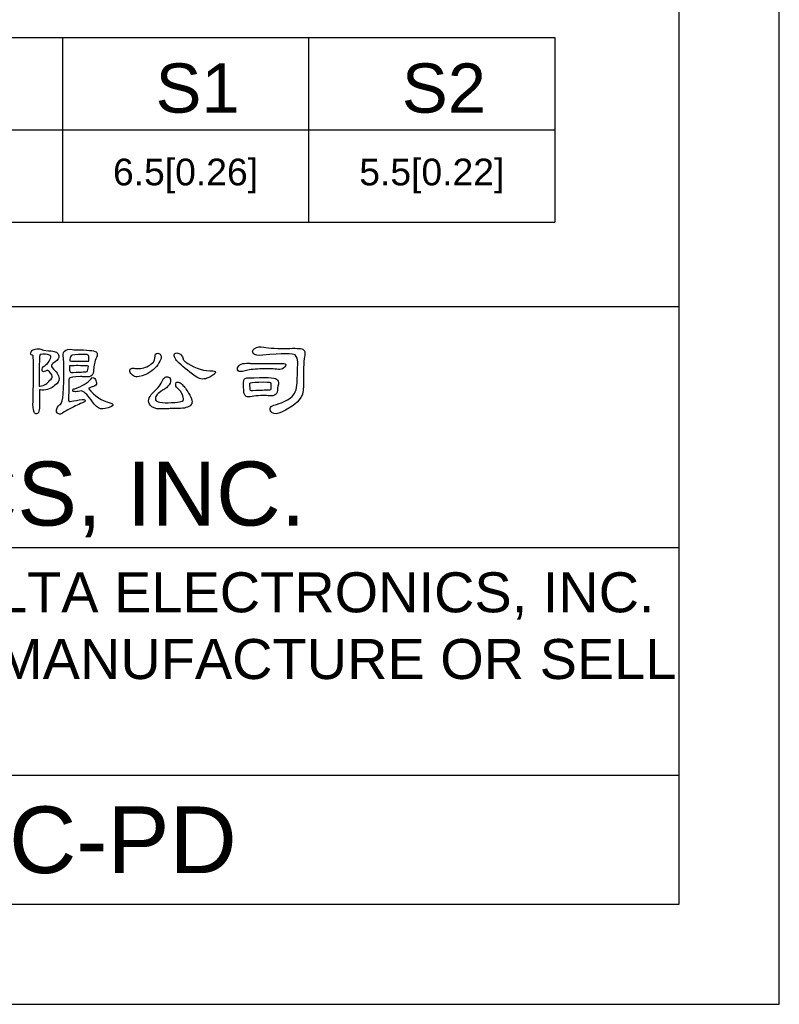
# Model space of a CAD drawing. Header units: millimetres. Extents: x 0 to 546, y 0 to 772.
# Tile 15 of 24: x 398 to 546, y 0 to 192. Entities that reach past the tile are written whole.
import ezdxf
from ezdxf.enums import TextEntityAlignment as Align

# ---------------------------------------------------------------- set-up
doc = ezdxf.new("R2010")
doc.units = ezdxf.units.MM
for name, color, linetype in [('DELTA', 5, 'Continuous'), ('DF', 3, 'Continuous'), ('SPEC', 1, 'Continuous'), ('TXT', 2, 'Continuous')]:
    doc.layers.add(name, color=color, linetype=linetype)
doc.styles.add('TEXTSTYLE_1', font='ARIAL.TTF')

msp = doc.modelspace()

# ---------------------------------------------------------------- linework, layer by layer
for p, q in [((546, 0), (546, 772.2)), ((43.82, 188.46), (502.28, 188.46)), ((406.28, 188.46), (406.28, 152.46)), ((454.28, 188.46), (454.28, 152.46)), ((502.28, 188.46), (502.28, 152.46)), ((43.82, 170.46), (502.28, 170.46)), ((43.82, 152.46), (502.28, 152.46)), ((0, 0), (546, 0))]:
    msp.add_line(p, q)
at = {"layer": 'DELTA'}
for points, knots in [([(400.56, 126.44), (400.7, 125.76), (400.7, 122.79), (400.56, 117.53), (400.56, 117.53), (400.51, 116.71), (400.59, 116), (400.8, 115.42), (400.8, 115.42), (400.89, 115.2), (401.03, 115.1), (401.21, 115.1), (401.21, 115.1), (401.37, 115.1), (401.5, 115.19), (401.6, 115.38), (401.6, 115.38), (401.76, 115.68), (401.84, 116.08), (401.84, 116.58), (401.84, 116.58), (401.82, 117.75), (401.81, 118.83), (401.8, 119.81), (401.8, 119.81), (401.92, 119.77), (402.09, 119.75), (402.31, 119.72), (402.31, 119.72), (403.35, 119.73), (404.17, 120.04), (404.77, 120.64), (404.77, 120.64), (405.42, 121.03), (405.71, 121.49), (405.64, 122.01), (405.64, 122.01), (405.56, 122.69), (405.11, 123.39), (404.29, 124.11), (404.29, 124.11), (404.08, 124.41), (404.12, 124.67), (404.41, 124.89), (404.41, 124.89), (405.74, 125.78), (405.98, 126.52), (405.12, 127.1), (405.12, 127.1), (404.86, 127.25), (404.52, 127.34), (404.09, 127.36), (404.09, 127.36), (403.41, 127.35), (402.74, 127.46), (402.1, 127.7), (402.1, 127.7), (401.82, 127.78), (401.44, 127.79), (400.98, 127.72), (400.98, 127.72), (400.69, 127.67), (400.46, 127.56), (400.31, 127.38), (400.31, 127.38), (400.13, 127.16), (400.06, 126.96), (400.11, 126.78), (400.11, 126.78), (400.12, 126.7), (400.27, 126.59), (400.56, 126.44)], [0, 0, 0, 0, 0.055556, 0.055556, 0.055556, 0.055556, 0.111111, 0.111111, 0.111111, 0.111111, 0.166667, 0.166667, 0.166667, 0.166667, 0.222222, 0.222222, 0.222222, 0.222222, 0.277778, 0.277778, 0.277778, 0.277778, 0.333333, 0.333333, 0.333333, 0.333333, 0.388889, 0.388889, 0.388889, 0.388889, 0.444444, 0.444444, 0.444444, 0.444444, 0.5, 0.5, 0.5, 0.5, 0.555556, 0.555556, 0.555556, 0.555556, 0.611111, 0.611111, 0.611111, 0.611111, 0.666667, 0.666667, 0.666667, 0.666667, 0.722222, 0.722222, 0.722222, 0.722222, 0.777778, 0.777778, 0.777778, 0.777778, 0.833333, 0.833333, 0.833333, 0.833333, 0.888889, 0.888889, 0.888889, 0.888889, 0.944444, 0.944444, 0.944444, 0.944444, 1, 1, 1, 1]), ([(401.8, 125.8), (401.8, 126.13), (401.85, 126.43), (401.96, 126.69), (401.96, 126.69), (402.72, 126.81), (403.32, 126.76), (403.76, 126.55), (403.76, 126.55), (403.87, 126.53), (403.96, 126.47), (404.02, 126.37), (404.02, 126.37), (404.02, 125.69), (403.64, 125.06), (402.87, 124.48), (402.87, 124.48), (402.41, 124.27), (402.24, 123.94), (402.37, 123.51), (402.37, 123.51), (402.45, 123.28), (402.66, 123.26), (402.99, 123.43), (402.99, 123.43), (403.22, 123.55), (403.36, 123.58), (403.42, 123.53), (403.42, 123.53), (403.92, 123.19), (404.21, 122.81), (404.31, 122.37), (404.31, 122.37), (404.35, 122.21), (404.21, 121.97), (403.86, 121.64), (403.86, 121.64), (403.39, 120.99), (402.75, 120.61), (401.94, 120.5), (401.94, 120.5), (401.86, 120.49), (401.81, 120.47), (401.78, 120.45), (401.78, 120.45), (401.77, 122.84), (401.78, 124.63), (401.8, 125.8)], [0, 0, 0, 0, 0.083333, 0.083333, 0.083333, 0.083333, 0.166667, 0.166667, 0.166667, 0.166667, 0.25, 0.25, 0.25, 0.25, 0.333333, 0.333333, 0.333333, 0.333333, 0.416667, 0.416667, 0.416667, 0.416667, 0.5, 0.5, 0.5, 0.5, 0.583333, 0.583333, 0.583333, 0.583333, 0.666667, 0.666667, 0.666667, 0.666667, 0.75, 0.75, 0.75, 0.75, 0.833333, 0.833333, 0.833333, 0.833333, 0.916667, 0.916667, 0.916667, 0.916667, 1, 1, 1, 1]), ([(408.52, 127.61), (407.58, 127.77), (406.97, 127.67), (406.67, 127.33), (406.67, 127.33), (406.49, 127.14), (406.42, 126.87), (406.46, 126.51), (406.46, 126.51), (406.63, 124.84), (406.63, 122.33), (406.44, 118.97), (406.44, 118.97), (406.33, 117.91), (406.16, 117.23), (405.91, 116.95), (405.91, 116.95), (405.65, 116.83), (405.4, 116.53), (405.18, 116.06), (405.18, 116.06), (405.06, 115.8), (405.09, 115.54), (405.28, 115.3), (405.28, 115.3), (405.46, 115.12), (405.68, 115.04), (405.92, 115.06), (405.92, 115.06), (406.88, 115.6), (407.86, 116.13), (408.86, 116.66), (408.86, 116.66), (409.23, 116.84), (409.67, 117.04), (410.19, 117.25), (410.19, 117.25), (410.58, 117.4), (410.76, 117.55), (410.72, 117.68), (410.72, 117.68), (410.71, 117.86), (410.51, 117.93), (410.12, 117.87), (410.12, 117.87), (409.4, 117.79), (408.63, 117.66), (407.83, 117.5), (407.83, 117.5), (407.71, 117.49), (407.62, 117.49), (407.58, 117.5), (407.58, 117.5), (407.5, 117.55), (407.46, 117.74), (407.47, 118.09), (407.47, 118.09), (407.52, 119.02), (407.54, 120.09), (407.52, 121.28), (407.52, 121.28), (407.52, 121.69), (407.56, 121.94), (407.63, 122.03), (407.63, 122.03), (407.74, 122.21), (408.46, 122.32), (409.8, 122.35), (409.8, 122.35), (410.13, 122.36), (410.45, 122.35), (410.76, 122.3), (410.76, 122.3), (411.33, 122.25), (411.76, 122.36), (412.06, 122.64), (412.06, 122.64), (412.24, 122.79), (412.34, 123.15), (412.38, 123.7), (412.38, 123.7), (412.38, 124.48), (412.56, 125.29), (412.93, 126.1), (412.93, 126.1), (413.12, 126.5), (413.14, 126.82), (413, 127.04), (413, 127.04), (412.78, 127.38), (411.66, 127.55), (409.66, 127.56), (409.66, 127.56), (408.98, 127.59), (408.6, 127.61), (408.52, 127.61)], [0, 0, 0, 0, 0.041667, 0.041667, 0.041667, 0.041667, 0.083333, 0.083333, 0.083333, 0.083333, 0.125, 0.125, 0.125, 0.125, 0.166667, 0.166667, 0.166667, 0.166667, 0.208333, 0.208333, 0.208333, 0.208333, 0.25, 0.25, 0.25, 0.25, 0.291667, 0.291667, 0.291667, 0.291667, 0.333333, 0.333333, 0.333333, 0.333333, 0.375, 0.375, 0.375, 0.375, 0.416667, 0.416667, 0.416667, 0.416667, 0.458333, 0.458333, 0.458333, 0.458333, 0.5, 0.5, 0.5, 0.5, 0.541667, 0.541667, 0.541667, 0.541667, 0.583333, 0.583333, 0.583333, 0.583333, 0.625, 0.625, 0.625, 0.625, 0.666667, 0.666667, 0.666667, 0.666667, 0.708333, 0.708333, 0.708333, 0.708333, 0.75, 0.75, 0.75, 0.75, 0.791667, 0.791667, 0.791667, 0.791667, 0.833333, 0.833333, 0.833333, 0.833333, 0.875, 0.875, 0.875, 0.875, 0.916667, 0.916667, 0.916667, 0.916667, 0.958333, 0.958333, 0.958333, 0.958333, 1, 1, 1, 1]), ([(411.38, 125.39), (411.19, 125.35), (410.58, 125.34), (409.53, 125.35), (409.53, 125.35), (408.67, 125.35), (408.07, 125.38), (407.74, 125.43), (407.74, 125.43), (407.74, 125.86), (407.81, 126.19), (407.97, 126.39), (407.97, 126.39), (408.12, 126.6), (408.93, 126.7), (410.39, 126.7), (410.39, 126.7), (410.93, 126.7), (411.25, 126.62), (411.35, 126.47), (411.35, 126.47), (411.45, 126.33), (411.48, 125.97), (411.43, 125.39), (411.43, 125.39), (411.42, 125.4), (411.41, 125.4), (411.38, 125.39)], [0, 0, 0, 0, 0.142857, 0.142857, 0.142857, 0.142857, 0.285714, 0.285714, 0.285714, 0.285714, 0.428571, 0.428571, 0.428571, 0.428571, 0.571429, 0.571429, 0.571429, 0.571429, 0.714286, 0.714286, 0.714286, 0.714286, 0.857143, 0.857143, 0.857143, 0.857143, 1, 1, 1, 1]), ([(424.33, 126.1), (424.34, 125.81), (424.23, 125.5), (424.01, 125.19), (424.01, 125.19), (423.44, 124.58), (422.72, 124.17), (421.84, 123.99), (421.84, 123.99), (421.4, 123.9), (420.98, 123.9), (420.56, 123.97), (420.56, 123.97), (420.16, 124.02), (419.87, 124), (419.71, 123.93), (419.71, 123.93), (419.56, 123.86), (419.46, 123.74), (419.42, 123.56), (419.42, 123.56), (419.39, 123.33), (419.51, 123.07), (419.8, 122.78), (419.8, 122.78), (420.01, 122.56), (420.27, 122.41), (420.58, 122.32), (420.58, 122.32), (420.83, 122.21), (421.48, 122.37), (422.53, 122.79), (422.53, 122.79), (423.67, 123.3), (424.52, 124.05), (425.08, 125.02), (425.08, 125.02), (425.37, 125.48), (425.53, 125.85), (425.54, 126.14), (425.54, 126.14), (425.54, 126.4), (425.46, 126.59), (425.31, 126.72), (425.31, 126.72), (425.19, 126.84), (425.04, 126.9), (424.86, 126.9), (424.86, 126.9), (424.67, 126.89), (424.54, 126.83), (424.45, 126.72), (424.45, 126.72), (424.37, 126.58), (424.33, 126.37), (424.33, 126.1)], [0, 0, 0, 0, 0.071429, 0.071429, 0.071429, 0.071429, 0.142857, 0.142857, 0.142857, 0.142857, 0.214286, 0.214286, 0.214286, 0.214286, 0.285714, 0.285714, 0.285714, 0.285714, 0.357143, 0.357143, 0.357143, 0.357143, 0.428571, 0.428571, 0.428571, 0.428571, 0.5, 0.5, 0.5, 0.5, 0.571429, 0.571429, 0.571429, 0.571429, 0.642857, 0.642857, 0.642857, 0.642857, 0.714286, 0.714286, 0.714286, 0.714286, 0.785714, 0.785714, 0.785714, 0.785714, 0.857143, 0.857143, 0.857143, 0.857143, 0.928571, 0.928571, 0.928571, 0.928571, 1, 1, 1, 1]), ([(428.72, 125.3), (429.55, 124.47), (430.7, 123.52), (432.19, 122.44), (432.19, 122.44), (432.9, 121.87), (433.66, 121.74), (434.46, 122.05), (434.46, 122.05), (435.24, 122.31), (435.76, 122.64), (436.03, 123.04), (436.03, 123.04), (436.22, 123.34), (436.07, 123.48), (435.6, 123.47), (435.6, 123.47), (433.97, 123.43), (432.33, 123.92), (430.71, 124.91), (430.71, 124.91), (430.5, 125.05), (430.32, 125.19), (430.18, 125.3), (430.18, 125.3), (429.96, 125.49), (429.84, 125.67), (429.8, 125.83), (429.8, 125.83), (429.68, 126.37), (429.41, 126.72), (428.99, 126.88), (428.99, 126.88), (428.69, 126.99), (428.44, 126.99), (428.22, 126.88), (428.22, 126.88), (428.03, 126.77), (428, 126.53), (428.13, 126.19), (428.13, 126.19), (428.25, 125.86), (428.45, 125.56), (428.72, 125.3)], [0, 0, 0, 0, 0.090909, 0.090909, 0.090909, 0.090909, 0.181818, 0.181818, 0.181818, 0.181818, 0.272727, 0.272727, 0.272727, 0.272727, 0.363636, 0.363636, 0.363636, 0.363636, 0.454545, 0.454545, 0.454545, 0.454545, 0.545455, 0.545455, 0.545455, 0.545455, 0.636364, 0.636364, 0.636364, 0.636364, 0.727273, 0.727273, 0.727273, 0.727273, 0.818182, 0.818182, 0.818182, 0.818182, 0.909091, 0.909091, 0.909091, 0.909091, 1, 1, 1, 1]), ([(445.38, 126.53), (449.2, 126.86), (451.28, 126.88), (451.62, 126.58), (451.62, 126.58), (451.99, 126.25), (452.17, 125.78), (452.16, 125.18), (452.16, 125.18), (452.12, 123.78), (452.08, 122.43), (452.03, 121.14), (452.03, 121.14), (451.99, 119.83), (451.57, 118.85), (450.75, 118.21), (450.75, 118.21), (450, 117.66), (448.93, 117.19), (447.52, 116.77), (447.52, 116.77), (447.05, 116.66), (446.8, 116.46), (446.77, 116.15), (446.77, 116.15), (446.73, 115.82), (446.87, 115.54), (447.18, 115.33), (447.18, 115.33), (447.62, 115), (448.23, 115.04), (449.01, 115.45), (449.01, 115.45), (451.12, 116.39), (452.45, 117.49), (453.01, 118.76), (453.01, 118.76), (453.2, 119.22), (453.29, 120.08), (453.28, 121.34), (453.28, 121.34), (453.26, 124.19), (453.34, 125.91), (453.51, 126.47), (453.51, 126.47), (453.58, 126.76), (453.58, 127), (453.52, 127.19), (453.52, 127.19), (453.45, 127.38), (453.36, 127.52), (453.24, 127.63), (453.24, 127.63), (452.99, 127.84), (452.12, 127.92), (450.63, 127.86), (450.63, 127.86), (448.27, 127.82), (446.57, 127.9), (445.52, 128.11), (445.52, 128.11), (444.84, 128.26), (444.23, 128.16), (443.69, 127.79), (443.69, 127.79), (443.3, 127.51), (443.25, 127.19), (443.53, 126.83), (443.53, 126.83), (443.76, 126.53), (444.38, 126.43), (445.38, 126.53)], [0, 0, 0, 0, 0.055556, 0.055556, 0.055556, 0.055556, 0.111111, 0.111111, 0.111111, 0.111111, 0.166667, 0.166667, 0.166667, 0.166667, 0.222222, 0.222222, 0.222222, 0.222222, 0.277778, 0.277778, 0.277778, 0.277778, 0.333333, 0.333333, 0.333333, 0.333333, 0.388889, 0.388889, 0.388889, 0.388889, 0.444444, 0.444444, 0.444444, 0.444444, 0.5, 0.5, 0.5, 0.5, 0.555556, 0.555556, 0.555556, 0.555556, 0.611111, 0.611111, 0.611111, 0.611111, 0.666667, 0.666667, 0.666667, 0.666667, 0.722222, 0.722222, 0.722222, 0.722222, 0.777778, 0.777778, 0.777778, 0.777778, 0.833333, 0.833333, 0.833333, 0.833333, 0.888889, 0.888889, 0.888889, 0.888889, 0.944444, 0.944444, 0.944444, 0.944444, 1, 1, 1, 1]), ([(442.84, 124.95), (442.4, 124.99), (441.94, 124.98), (441.44, 124.89), (441.44, 124.89), (441.01, 124.78), (440.7, 124.57), (440.51, 124.27), (440.51, 124.27), (440.36, 123.99), (440.36, 123.73), (440.53, 123.49), (440.53, 123.49), (440.71, 123.3), (441.17, 123.3), (441.92, 123.49), (441.92, 123.49), (442.53, 123.68), (443.48, 123.8), (444.74, 123.86), (444.74, 123.86), (446.13, 123.91), (447.24, 123.89), (448.07, 123.79), (448.07, 123.79), (448.54, 123.71), (448.9, 123.74), (449.15, 123.9), (449.15, 123.9), (449.56, 124.16), (449.78, 124.4), (449.83, 124.63), (449.83, 124.63), (449.87, 124.81), (449.63, 124.92), (449.1, 124.93), (449.1, 124.93), (445.04, 124.93), (442.96, 124.93), (442.84, 124.95)], [0, 0, 0, 0, 0.1, 0.1, 0.1, 0.1, 0.2, 0.2, 0.2, 0.2, 0.3, 0.3, 0.3, 0.3, 0.4, 0.4, 0.4, 0.4, 0.5, 0.5, 0.5, 0.5, 0.6, 0.6, 0.6, 0.6, 0.7, 0.7, 0.7, 0.7, 0.8, 0.8, 0.8, 0.8, 0.9, 0.9, 0.9, 0.9, 1, 1, 1, 1]), ([(407.7, 124.43), (408.34, 124.51), (409.39, 124.52), (410.83, 124.45), (410.83, 124.45), (411.12, 124.45), (411.29, 124.43), (411.35, 124.38), (411.35, 124.38), (411.3, 123.84), (411.22, 123.51), (411.12, 123.38), (411.12, 123.38), (410.94, 123.3), (410.04, 123.23), (408.41, 123.17), (408.41, 123.17), (408.08, 123.16), (407.87, 123.2), (407.77, 123.29), (407.77, 123.29), (407.7, 123.36), (407.66, 123.74), (407.65, 124.43), (407.65, 124.43), (407.66, 124.43), (407.68, 124.43), (407.7, 124.43)], [0, 0, 0, 0, 0.142857, 0.142857, 0.142857, 0.142857, 0.285714, 0.285714, 0.285714, 0.285714, 0.428571, 0.428571, 0.428571, 0.428571, 0.571429, 0.571429, 0.571429, 0.571429, 0.714286, 0.714286, 0.714286, 0.714286, 0.857143, 0.857143, 0.857143, 0.857143, 1, 1, 1, 1]), ([(410.03, 119.6), (410.64, 119.31), (411.35, 118.59), (412.17, 117.43), (412.17, 117.43), (412.71, 116.65), (413.22, 116.21), (413.69, 116.11), (413.69, 116.11), (414.27, 116.04), (414.96, 116.16), (415.75, 116.47), (415.75, 116.47), (415.79, 116.5), (415.83, 116.52), (415.86, 116.52), (415.86, 116.52), (416.34, 116.81), (416.23, 117.05), (415.54, 117.27), (415.54, 117.27), (414, 117.63), (412.61, 118.55), (411.36, 120.02), (411.36, 120.02), (411.72, 120.24), (412.05, 120.38), (412.34, 120.45), (412.34, 120.45), (412.74, 120.57), (412.94, 120.79), (412.94, 121.13), (412.94, 121.13), (412.9, 121.46), (412.78, 121.74), (412.59, 121.98), (412.59, 121.98), (412.33, 122.24), (412.1, 122.23), (411.9, 121.94), (411.9, 121.94), (411.15, 121.11), (410.08, 120.47), (408.68, 120), (408.68, 120), (408.39, 120), (408.27, 119.88), (408.31, 119.63), (408.31, 119.63), (408.32, 119.48), (408.5, 119.41), (408.86, 119.42), (408.86, 119.42), (409.15, 119.42), (409.54, 119.48), (410.03, 119.6)], [0, 0, 0, 0, 0.071429, 0.071429, 0.071429, 0.071429, 0.142857, 0.142857, 0.142857, 0.142857, 0.214286, 0.214286, 0.214286, 0.214286, 0.285714, 0.285714, 0.285714, 0.285714, 0.357143, 0.357143, 0.357143, 0.357143, 0.428571, 0.428571, 0.428571, 0.428571, 0.5, 0.5, 0.5, 0.5, 0.571429, 0.571429, 0.571429, 0.571429, 0.642857, 0.642857, 0.642857, 0.642857, 0.714286, 0.714286, 0.714286, 0.714286, 0.785714, 0.785714, 0.785714, 0.785714, 0.857143, 0.857143, 0.857143, 0.857143, 0.928571, 0.928571, 0.928571, 0.928571, 1, 1, 1, 1]), ([(425.18, 120.54), (424.85, 120.15), (424.59, 119.87), (424.4, 119.7), (424.4, 119.7), (423.76, 119.09), (423.36, 118.58), (423.19, 118.19), (423.19, 118.19), (423.04, 117.83), (423.06, 117.42), (423.24, 116.98), (423.24, 116.98), (423.44, 116.58), (423.91, 116.28), (424.67, 116.09), (424.67, 116.09), (424.85, 116.06), (425.64, 116.07), (427.05, 116.11), (427.05, 116.11), (427.26, 116.15), (427.86, 116.17), (428.83, 116.17), (428.83, 116.17), (429.5, 116.15), (430.01, 116.2), (430.36, 116.31), (430.36, 116.31), (430.76, 116.39), (431.1, 116.59), (431.39, 116.91), (431.39, 116.91), (431.54, 117.1), (431.59, 117.35), (431.53, 117.68), (431.53, 117.68), (431.44, 118.08), (431.23, 118.57), (430.87, 119.15), (430.87, 119.15), (430.47, 119.83), (430.05, 120.38), (429.61, 120.82), (429.61, 120.82), (429.35, 121.08), (429.1, 121.24), (428.86, 121.28), (428.86, 121.28), (428.67, 121.32), (428.54, 121.28), (428.47, 121.18), (428.47, 121.18), (428.39, 121.06), (428.35, 120.9), (428.37, 120.7), (428.37, 120.7), (428.41, 120.47), (428.59, 120.2), (428.9, 119.88), (428.9, 119.88), (429.47, 119.42), (429.8, 118.81), (429.91, 118.05), (429.91, 118.05), (429.95, 117.79), (429.76, 117.6), (429.34, 117.5), (429.34, 117.5), (429.09, 117.42), (428.5, 117.35), (427.55, 117.29), (427.55, 117.29), (426.68, 117.24), (425.92, 117.27), (425.27, 117.37), (425.27, 117.37), (424.81, 117.46), (424.54, 117.6), (424.45, 117.82), (424.45, 117.82), (424.38, 118.01), (424.4, 118.24), (424.51, 118.51), (424.51, 118.51), (424.77, 118.94), (425.46, 119.5), (426.57, 120.18), (426.57, 120.18), (427.01, 120.59), (427.27, 120.98), (427.37, 121.37), (427.37, 121.37), (427.42, 121.69), (427.34, 121.96), (427.14, 122.17), (427.14, 122.17), (426.95, 122.33), (426.73, 122.38), (426.48, 122.32), (426.48, 122.32), (426.25, 122.27), (426.05, 122.07), (425.87, 121.73), (425.87, 121.73), (425.63, 121.22), (425.4, 120.82), (425.18, 120.54)], [0, 0, 0, 0, 0.037037, 0.037037, 0.037037, 0.037037, 0.074074, 0.074074, 0.074074, 0.074074, 0.111111, 0.111111, 0.111111, 0.111111, 0.148148, 0.148148, 0.148148, 0.148148, 0.185185, 0.185185, 0.185185, 0.185185, 0.222222, 0.222222, 0.222222, 0.222222, 0.259259, 0.259259, 0.259259, 0.259259, 0.296296, 0.296296, 0.296296, 0.296296, 0.333333, 0.333333, 0.333333, 0.333333, 0.37037, 0.37037, 0.37037, 0.37037, 0.407407, 0.407407, 0.407407, 0.407407, 0.444444, 0.444444, 0.444444, 0.444444, 0.481481, 0.481481, 0.481481, 0.481481, 0.518519, 0.518519, 0.518519, 0.518519, 0.555556, 0.555556, 0.555556, 0.555556, 0.592593, 0.592593, 0.592593, 0.592593, 0.62963, 0.62963, 0.62963, 0.62963, 0.666667, 0.666667, 0.666667, 0.666667, 0.703704, 0.703704, 0.703704, 0.703704, 0.740741, 0.740741, 0.740741, 0.740741, 0.777778, 0.777778, 0.777778, 0.777778, 0.814815, 0.814815, 0.814815, 0.814815, 0.851852, 0.851852, 0.851852, 0.851852, 0.888889, 0.888889, 0.888889, 0.888889, 0.925926, 0.925926, 0.925926, 0.925926, 0.962963, 0.962963, 0.962963, 0.962963, 1, 1, 1, 1]), ([(446.57, 118.62), (447.12, 118.54), (447.54, 118.62), (447.85, 118.87), (447.85, 118.87), (448.11, 119.08), (448.24, 119.51), (448.23, 120.15), (448.23, 120.15), (448.26, 120.41), (448.31, 120.64), (448.37, 120.86), (448.37, 120.86), (448.42, 121.32), (448.3, 121.66), (448.03, 121.89), (448.03, 121.89), (447.67, 122.17), (445.83, 122.25), (442.48, 122.1), (442.48, 122.1), (442.17, 122.1), (441.94, 122.04), (441.79, 121.91), (441.79, 121.91), (441.54, 121.69), (441.5, 120.92), (441.65, 119.6), (441.65, 119.6), (441.64, 119.6), (441.64, 119.58), (441.65, 119.56), (441.65, 119.56), (441.65, 119.05), (441.8, 118.7), (442.1, 118.49), (442.1, 118.49), (442.28, 118.37), (442.67, 118.37), (443.25, 118.49), (443.25, 118.49), (443.65, 118.6), (444.23, 118.65), (444.99, 118.65), (444.99, 118.65), (445.86, 118.67), (446.39, 118.65), (446.57, 118.62)], [0, 0, 0, 0, 0.083333, 0.083333, 0.083333, 0.083333, 0.166667, 0.166667, 0.166667, 0.166667, 0.25, 0.25, 0.25, 0.25, 0.333333, 0.333333, 0.333333, 0.333333, 0.416667, 0.416667, 0.416667, 0.416667, 0.5, 0.5, 0.5, 0.5, 0.583333, 0.583333, 0.583333, 0.583333, 0.666667, 0.666667, 0.666667, 0.666667, 0.75, 0.75, 0.75, 0.75, 0.833333, 0.833333, 0.833333, 0.833333, 0.916667, 0.916667, 0.916667, 0.916667, 1, 1, 1, 1]), ([(444.58, 121.23), (445.98, 121.27), (446.76, 121.23), (446.91, 121.13), (446.91, 121.13), (446.96, 121.08), (446.99, 120.9), (447, 120.59), (447, 120.59), (447.01, 120.19), (446.98, 119.95), (446.91, 119.86), (446.91, 119.86), (446.83, 119.79), (446.65, 119.75), (446.36, 119.75), (446.36, 119.75), (445.86, 119.77), (444.89, 119.74), (443.43, 119.67), (443.43, 119.67), (443.17, 119.65), (442.99, 119.68), (442.91, 119.74), (442.91, 119.74), (442.86, 119.75), (442.82, 119.91), (442.79, 120.22), (442.79, 120.22), (442.72, 120.72), (442.71, 120.99), (442.75, 121.03), (442.75, 121.03), (442.87, 121.14), (443.48, 121.21), (444.58, 121.23)], [0, 0, 0, 0, 0.111111, 0.111111, 0.111111, 0.111111, 0.222222, 0.222222, 0.222222, 0.222222, 0.333333, 0.333333, 0.333333, 0.333333, 0.444444, 0.444444, 0.444444, 0.444444, 0.555556, 0.555556, 0.555556, 0.555556, 0.666667, 0.666667, 0.666667, 0.666667, 0.777778, 0.777778, 0.777778, 0.777778, 0.888889, 0.888889, 0.888889, 0.888889, 1, 1, 1, 1])]:
    msp.add_open_spline(points, degree=3, knots=knots, dxfattribs=at)
at = {"layer": 'DF'}
for p, q in [((526.5, 19.5), (526.5, 752.7)), ((526.5, 135.95), (19.5, 135.95)), ((526.5, 88.99), (19.5, 88.99)), ((526.5, 44.57), (19.5, 44.57)), ((19.5, 19.5), (526.5, 19.5))]:
    msp.add_line(p, q, dxfattribs=at)

# ---------------------------------------------------------------- texts
at = {"color": 2, "style": 'TEXTSTYLE_1'}
for s, p in [('S1', (432.64, 173.81)), ('S2', (480.64, 173.81))]:
    msp.add_text(s, height=9.6, dxfattribs=at).set_placement(p, align=Align.CENTER)
at = {"color": 2, "char_height": 5.2, "width": 48, "attachment_point": 5, "style": 'TEXTSTYLE_1'}
for s, insert in [('6.5[0.26]', (430.28, 161.46)), ('5.5[0.22]', (478.28, 161.46))]:
    msp.add_mtext(s, dxfattribs=dict(at, insert=insert))
at = {"layer": 'DELTA', "style": 'TEXTSTYLE_1'}
msp.add_text('DELTA ELECTRONICS, INC. ', height=12.48, dxfattribs=at).set_placement((224.11, 93.32))
at = {"layer": 'SPEC', "insert": (24.68, 84.21), "char_height": 7.8, "width": 511.5213, "attachment_point": 1, "style": 'TEXTSTYLE_1'}
msp.add_mtext('THESE DRAWINGS AND SPECIFICATIONS ARE THE PROPERTY OF DELTA ELECTRONICS, INC. \\PAND SHALL NOT BE REPRODUCED OR USED AS THE BASIS FOR THE MANUFACTURE OR SELL \\POF APPARATUSES OR DEVICES WITHOUT PERMISSION.', dxfattribs=at)
at = {"layer": 'TXT', "style": 'TEXTSTYLE_1'}
msp.add_text('VFD-E-C-PD', height=13, dxfattribs=at).set_placement((387.82, 25.57), align=Align.CENTER)

doc.saveas('drawing.dxf')
